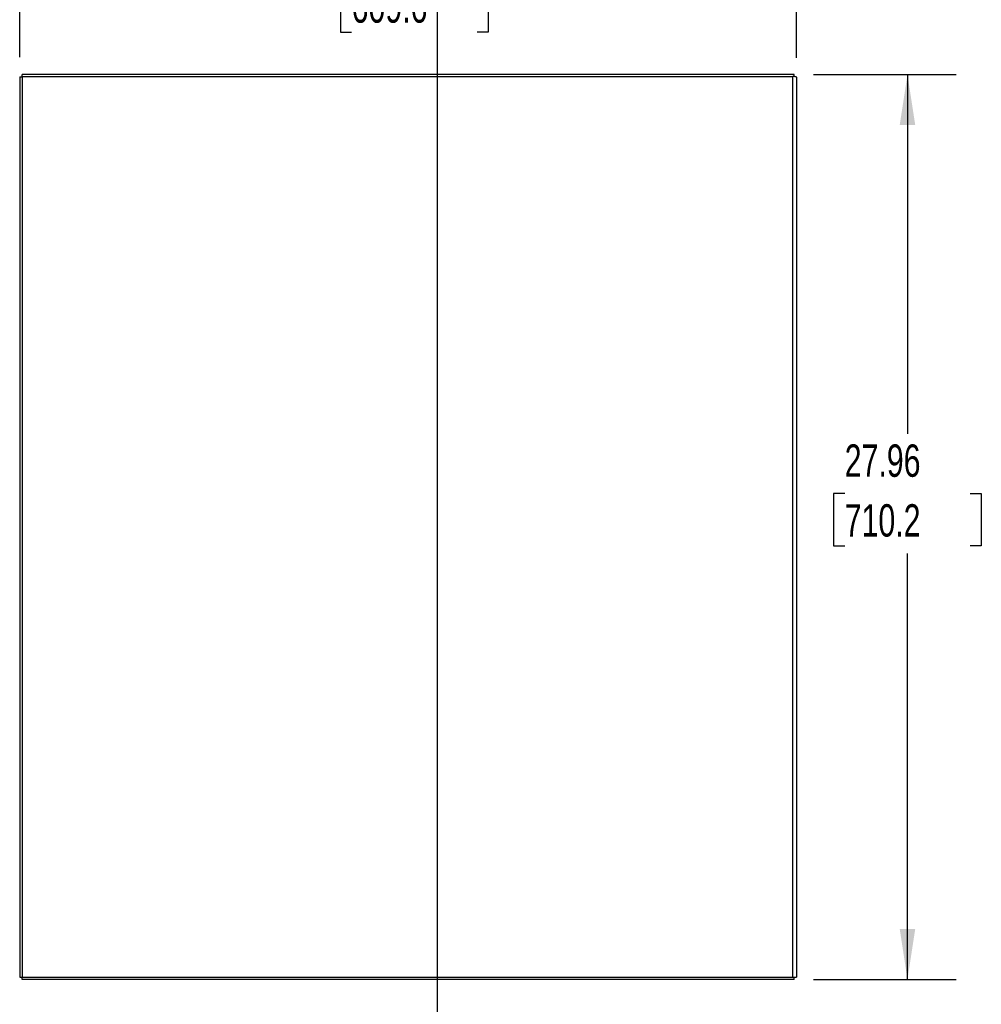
# Model space of a CAD drawing. Header units: inches. Extents: x 0.2 to 10.7, y 0.2 to 7.9.
# Tile 102 of 105: x 7.9 to 10.4, y 2.8 to 5.4. Entities that reach past the tile are written whole.
import ezdxf

# ---------------------------------------------------------------- set-up
doc = ezdxf.new("R2010")
doc.units = ezdxf.units.IN
doc.header["$MEASUREMENT"] = 0
doc.layers.add('DIMENSIONS', color=140, linetype='Continuous')
doc.layers.add('TEXT', color=140, linetype='Continuous')
doc.styles.add('SLDTEXTSTYLE0', font='TXT', dxfattribs={"width": 0.7})
doc.dimstyles.new('SLDDIMSTYLE0', dxfattribs={"dimtxt": 0.084961, "dimasz": 0.13, "dimexe": 0, "dimexo": 0.0625, "dimgap": 0.02124, "dimtad": 0, "dimtih": 1, "dimtoh": 1, "dimlfac": 12, "dimrnd": 1e-09, "dimzin": 12, "dimdsep": 46, "dimtxsty": 'SLDTEXTSTYLE0', "dimsah": 1, "dimcen": 0.09, "dimadec": 0, "dimazin": 3, "dimtfac": 1, "dimtofl": 0, "dimtmove": 0, "dimatfit": 3, "dimfxl": 0, "dimfrac": 2, "dimtolj": 1, "dimtzin": 12, "dimarcsym": 0})
doc.dimstyles.new('SLDDIMSTYLE2', dxfattribs={"dimtxt": 0.084961, "dimasz": 0.13, "dimexe": 0, "dimexo": 0.0625, "dimgap": 0.02124, "dimtad": 0, "dimtih": 1, "dimtoh": 1, "dimlfac": 12, "dimrnd": 1e-09, "dimzin": 4, "dimdsep": 46, "dimtxsty": 'SLDTEXTSTYLE0', "dimsah": 1, "dimcen": 0.09, "dimadec": 0, "dimazin": 1, "dimtfac": 1, "dimtofl": 0, "dimtmove": 0, "dimatfit": 3, "dimfxl": 0, "dimfrac": 2, "dimtolj": 1, "dimtzin": 12, "dimarcsym": 0})

# ---------------------------------------------------------------- blocks, each defined once
blk = doc.blocks.new('_D_20')
at = {"layer": 'DIMENSIONS'}
for p, q in [((7.8833, 5.2787), (7.8833, 5.6038)), ((9.8833, 5.2773), (9.8833, 5.6038)), ((7.8833, 5.4788), (8.6229, 5.4788)), ((8.738, 5.4788), (8.7095, 5.4788)), ((8.7095, 5.4788), (8.7095, 5.3438)), ((9.0611, 5.4788), (9.0897, 5.4788)), ((9.0897, 5.4788), (9.0897, 5.3438)), ((9.8833, 5.4788), (9.1763, 5.4788)), ((8.7095, 5.3438), (8.738, 5.3438)), ((9.0897, 5.3438), (9.0611, 5.3438))]:
    blk.add_line(p, q, dxfattribs=at)
for points in [[(7.8833, 5.4788), (8.0133, 5.4588), (8.0133, 5.4988)], [(9.8833, 5.4788), (9.7533, 5.4988), (9.7533, 5.4588)]]:
    blk.add_solid(points, dxfattribs=at)
at = {"layer": 'DIMENSIONS', "char_height": 0.08333, "attachment_point": 1, "style": 'SLDTEXTSTYLE0'}
for s, insert in [('24.00', (8.738, 5.6053)), ('609.6', (8.738, 5.4512))]:
    blk.add_mtext(s, dxfattribs=dict(at, insert=insert))
blk = doc.blocks.new('_D_21')
at = {"layer": 'DIMENSIONS'}
for p, q in [((9.9273, 5.2341), (10.2941, 5.2341)), ((10.1691, 5.2341), (10.1691, 4.3094)), ((10.0075, 4.1554), (9.979, 4.1554)), ((9.979, 4.1554), (9.979, 4.0204)), ((10.3307, 4.1554), (10.3592, 4.1554)), ((10.3592, 4.1554), (10.3592, 4.0204)), ((9.979, 4.0204), (10.0075, 4.0204)), ((10.3592, 4.0204), (10.3307, 4.0204)), ((10.1691, 2.9042), (10.1691, 4.0013)), ((9.9273, 2.9042), (10.2941, 2.9042))]:
    blk.add_line(p, q, dxfattribs=at)
for points in [[(10.1691, 5.2341), (10.1491, 5.1041), (10.1891, 5.1041)], [(10.1691, 2.9042), (10.1891, 3.0342), (10.1491, 3.0342)]]:
    blk.add_solid(points, dxfattribs=at)
at = {"layer": 'DIMENSIONS', "char_height": 0.08333, "attachment_point": 1, "style": 'SLDTEXTSTYLE0'}
for s, insert in [('27.96', (10.0075, 4.2818)), ('710.2', (10.0075, 4.1278))]:
    blk.add_mtext(s, dxfattribs=dict(at, insert=insert))

msp = doc.modelspace()

# ---------------------------------------------------------------- linework, layer by layer
at = {"color": 7, "linetype": 'Continuous', "lineweight": 25}
for p, q in [((7.8833085, 5.2286905), (7.8893085, 5.2286905)), ((7.8833085, 5.2286905), (7.8833085, 2.9101612)), ((7.8893085, 5.2296438), (7.8893085, 5.2341283)), ((9.8773085, 5.2341283), (7.8893085, 5.2341283)), ((7.8893085, 5.2296438), (7.8893085, 2.9101612)), ((7.8893085, 5.2296438), (9.8743085, 5.2296438)), ((9.8743085, 5.2296438), (9.8743085, 5.2290605)), ((9.8743085, 2.9101612), (9.8743085, 5.2290605)), ((9.8773085, 5.2289271), (9.8773085, 5.2341283)), ((9.8833085, 5.2272916), (9.8833085, 2.9101612)), ((7.8833085, 2.9101612), (7.8893085, 2.9101612)), ((7.8893085, 2.9041612), (7.8893085, 2.9101612)), ((7.8893085, 2.9101612), (9.8743085, 2.9101612)), ((9.8773085, 2.9041612), (7.8893085, 2.9041612)), ((9.8743085, 2.9101612), (9.8833085, 2.9101612)), ((9.8773085, 2.9041612), (9.8773085, 2.9101612))]:
    msp.add_line(p, q, dxfattribs=at)
for points in [[(9.8816276, 5.2286905), (9.8807986, 5.2287522), (9.8796902, 5.2288138), (9.8771563, 5.2289372), (9.875733, 5.2289988), (9.8743085, 5.2290605)], [(9.8833085, 5.2272916), (9.8833085, 5.2275247), (9.8831627, 5.2277579), (9.8825933, 5.2282242), (9.8821697, 5.2284573), (9.8816276, 5.2286905)]]:
    msp.add_open_spline(points, degree=3, knots=[0, 0, 0, 0, 0.5, 0.5, 1, 1, 1, 1], dxfattribs=at)
at = {"layer": 'TEXT'}
msp.add_line((8.9583333, 6.875), (8.9583333, 0.2083333), dxfattribs=at)

# ---------------------------------------------------------------- dimensions: what is measured, and where the dimension line sits
at = {"layer": 'DIMENSIONS'}
dim = msp.add_linear_dim(base=(9.8833085, 5.4788383), p1=(7.8833085, 5.2286905), p2=(9.8833085, 5.2272916), dimstyle='SLDDIMSTYLE2', dxfattribs=at)
dim.commit()
dim.dimension.update_dxf_attribs({"geometry": '_D_20', "text_midpoint": (8.8995573, 5.4788383), "dimtype": 160})
dim = msp.add_linear_dim(base=(10.1691102, 2.9041612), p1=(9.8773085, 5.2341283), p2=(9.8773085, 2.9041612), angle=90, dimstyle='SLDDIMSTYLE0', dxfattribs=at)
dim.commit()
dim.dimension.update_dxf_attribs({"geometry": '_D_21', "text_midpoint": (10.1691102, 4.1553966), "dimtype": 160})

doc.saveas('drawing.dxf')
